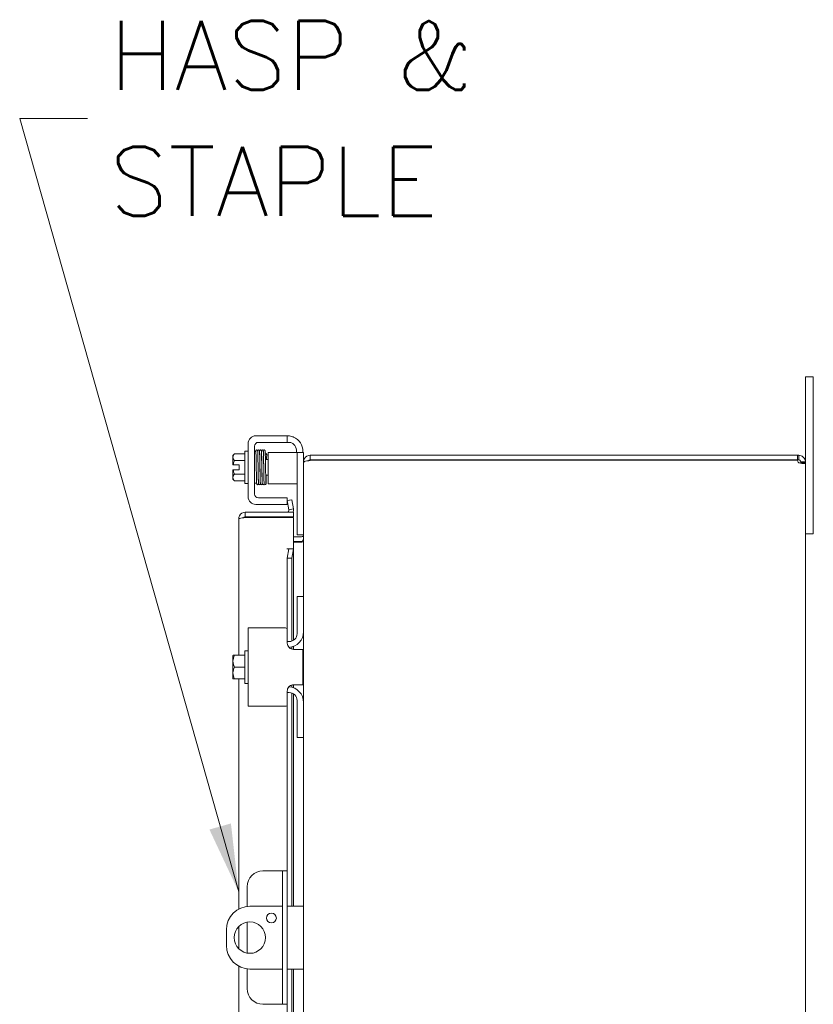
# Model space of a CAD drawing. Header units: inches. Extents: x 10 to 175, y 11 to 111.
# Tile 14 of 15: x 92 to 105, y 65 to 81. Entities that reach past the tile are written whole.
import ezdxf

# ---------------------------------------------------------------- set-up
doc = ezdxf.new("R2010")
doc.units = ezdxf.units.IN
doc.header["$LTSCALE"] = 11
doc.header["$MEASUREMENT"] = 0
doc.layers.add('Symbol (ANSI)', color=7, linetype='Continuous', lineweight=5)
doc.layers.add('Visible (ANSI)', color=7, linetype='Continuous', lineweight=5)
doc.styles.add('ROMANS', font='romans.shx')
doc.dimstyles.new('Default (ANSI)$7', dxfattribs={"dimscale": 11, "dimtxt": 0.1, "dimasz": 0.098425, "dimexe": 0.125, "dimexo": 0.0625, "dimgap": 0.031496, "dimtad": 0, "dimtih": 1, "dimtoh": 1, "dimrnd": 1e-08, "dimzin": 0, "dimdsep": 46, "dimtxsty": 'ROMANS', "dimcen": 0.09, "dimdle": 0.393701, "dimclrd": 256, "dimclre": 256, "dimclrt": 256, "dimadec": 0, "dimazin": 0, "dimtfac": 1, "dimtofl": 0, "dimtmove": 0, "dimatfit": 3, "dimfxl": 0, "dimtolj": 1, "dimtzin": 0, "dimlwd": -1, "dimlwe": -1, "dimarcsym": 0})

msp = doc.modelspace()

# ---------------------------------------------------------------- linework, layer by layer
at = {"layer": 'Visible (ANSI)'}
for p, q in [((104.9876, 74.9188), (104.9876, 75.1688)), ((105.1126, 75.1688), (104.9876, 75.1688)), ((105.1126, 75.1688), (105.1126, 74.9188)), ((104.9876, 74.9188), (104.9876, 73.8136)), ((105.1126, 72.9188), (105.1126, 74.9188)), ((96.1032, 73.2606), (96.1032, 74.1046)), ((96.2282, 74.2296), (96.6982, 74.2296)), ((96.2697, 74.1256), (96.6982, 74.1256)), ((96.6982, 74.2296), (96.7282, 74.2296)), ((96.7282, 74.1256), (96.6982, 74.1256)), ((96.7282, 74.1256), (96.7282, 74.2296)), ((96.7282, 74.1256), (96.7492, 74.1256)), ((96.0532, 73.9441), (95.8863, 73.9441)), ((96.0532, 73.4676), (96.0532, 73.9876)), ((96.0532, 73.9876), (96.1032, 73.9876)), ((96.2072, 73.3021), (96.2072, 74.0631)), ((96.2072, 73.9776), (96.2283, 73.9776)), ((96.4246, 73.9621), (96.4246, 73.4621)), ((96.4246, 73.9621), (96.4871, 73.9621)), ((96.7586, 73.9621), (96.4871, 73.9621)), ((96.8836, 73.9621), (96.7586, 73.9621)), ((96.8742, 73.9621), (96.8742, 74.0006)), ((96.8836, 73.9321), (96.8836, 73.9621)), ((96.9876, 73.9621), (96.8836, 73.9621)), ((96.8836, 73.9321), (96.8836, 72.6791)), ((96.9782, 73.9796), (96.9782, 73.9621)), ((96.9876, 73.9621), (96.9876, 73.9321)), ((96.9876, 73.9321), (96.9876, 73.8136)), ((97.0929, 73.9188), (97.0929, 73.8448)), ((104.8602, 73.9188), (97.0929, 73.9188)), ((104.8602, 73.9188), (104.8824, 73.9188)), ((104.8602, 73.8448), (104.8602, 73.9188)), ((104.8824, 73.8685), (104.8824, 73.9188)), ((95.8632, 73.9151), (95.8632, 73.8899)), ((95.8632, 73.8899), (95.8632, 73.7651)), ((95.8659, 73.7651), (95.8632, 73.7651)), ((95.8659, 73.7651), (95.9642, 73.7651)), ((96.0532, 73.8358), (95.8863, 73.8358)), ((95.9642, 73.7651), (95.9642, 73.6901)), ((96.2609, 73.8526), (96.2609, 73.8526)), ((96.2899, 73.8526), (96.291, 73.8526)), ((96.32, 73.8526), (96.3216, 73.8526)), ((96.3506, 73.8526), (96.3509, 73.8526)), ((96.3799, 73.8526), (96.4246, 73.8526)), ((96.9876, 73.8136), (96.9876, 73.8025)), ((96.9944, 73.8136), (96.9876, 73.8136)), ((96.9876, 71.6688), (96.9876, 73.8025)), ((104.8602, 73.8448), (97.0929, 73.8448)), ((97.0929, 73.8398), (97.0929, 73.8338)), ((97.0929, 73.8398), (104.8576, 73.8398)), ((104.8824, 73.8448), (104.8602, 73.8448)), ((104.8824, 73.8448), (104.8824, 73.8685)), ((104.9373, 73.8136), (104.9136, 73.8136)), ((104.9136, 73.8016), (104.9136, 73.8136)), ((104.9373, 73.8016), (104.9136, 73.8016)), ((104.9876, 73.8136), (104.9373, 73.8136)), ((104.9876, 73.8016), (104.9373, 73.8016)), ((104.9876, 73.8136), (104.9876, 73.8016)), ((104.9876, 73.8016), (104.9876, 50.0361)), ((95.8632, 73.6901), (95.8659, 73.6901)), ((95.8632, 73.6901), (95.8632, 73.5652)), ((95.9642, 73.6901), (95.8659, 73.6901)), ((96.0532, 73.6193), (95.8863, 73.6193)), ((96.2655, 73.6026), (96.2655, 73.6026)), ((96.2945, 73.6026), (96.2958, 73.6026)), ((96.3248, 73.6026), (96.3263, 73.6026)), ((96.3553, 73.6026), (96.3555, 73.6026)), ((96.3845, 73.6026), (96.4246, 73.6026)), ((95.8632, 73.5652), (95.8632, 73.5401)), ((96.0532, 73.5111), (95.8863, 73.5111)), ((96.0532, 73.4676), (96.1032, 73.4676)), ((96.2072, 73.4776), (96.2372, 73.4776)), ((96.2372, 73.5652), (96.2372, 73.4776)), ((96.4871, 73.4621), (96.4246, 73.4621)), ((96.7586, 73.4621), (96.4871, 73.4621)), ((96.7586, 73.4621), (96.8836, 73.4621)), ((96.6982, 73.1356), (96.2282, 73.1356)), ((96.6982, 73.2396), (96.2697, 73.2396)), ((96.6982, 73.2396), (96.7282, 73.2396)), ((96.7282, 73.1356), (96.6982, 73.1356)), ((96.7282, 73.1356), (96.7282, 73.2396)), ((96.8011, 73.2114), (96.7282, 73.1985)), ((96.7282, 73.1985), (96.7543, 73.0508)), ((96.8272, 73.0636), (96.8011, 73.2114)), ((96.829, 73.0126), (96.0593, 73.0126)), ((96.0593, 72.9386), (96.0593, 73.0126)), ((96.7543, 73.0508), (96.8272, 73.0636)), ((96.7543, 73.0508), (96.7546, 73.0492)), ((96.8274, 73.0621), (96.8272, 73.0636)), ((96.829, 72.9386), (96.829, 73.0126)), ((95.954, 70.7313), (95.954, 72.9073)), ((96.0593, 72.9386), (96.829, 72.9386)), ((96.0593, 72.9275), (96.829, 72.9275)), ((96.829, 72.9275), (96.829, 72.4277)), ((105.1126, 72.9188), (105.1126, 72.6688)), ((96.8836, 72.6491), (96.8836, 72.6791)), ((104.9876, 72.6688), (105.1126, 72.6688)), ((96.9564, 72.6178), (96.829, 72.6178)), ((96.829, 72.5438), (96.9564, 72.5438)), ((96.9564, 72.5328), (96.829, 72.5328)), ((96.8836, 72.6491), (96.9876, 72.6491)), ((96.7236, 72.4277), (96.829, 72.4277)), ((96.7236, 72.4275), (96.7236, 72.4277)), ((96.7238, 72.4275), (96.7236, 72.4275)), ((96.7543, 72.4275), (96.7238, 72.4275)), ((96.7543, 72.4275), (96.7282, 72.2775)), ((96.8272, 72.4275), (96.7543, 72.4275)), ((96.8011, 72.2775), (96.8272, 72.4275)), ((96.8272, 72.4275), (96.8274, 72.4275)), ((96.829, 72.4275), (96.8274, 72.4275)), ((96.829, 72.4275), (96.829, 70.972)), ((96.7282, 72.2775), (96.8011, 72.2775)), ((96.7282, 71.1388), (96.7282, 72.2775)), ((96.8011, 70.9578), (96.8011, 72.2775)), ((96.9876, 71.6688), (96.8836, 71.6688)), ((96.8836, 71.6388), (96.8836, 71.6688)), ((96.8836, 71.0753), (96.8836, 71.6388)), ((96.9876, 71.6688), (96.9876, 71.6388)), ((96.9876, 71.6388), (96.9876, 71.1063)), ((96.1032, 71.1688), (96.2282, 71.1688)), ((96.1032, 71.1688), (96.1032, 69.9188)), ((96.6982, 71.1688), (96.2282, 71.1688)), ((96.7282, 71.1388), (96.7282, 70.9253)), ((96.9876, 69.9813), (96.9876, 71.1063)), ((96.7586, 70.9503), (96.7282, 70.9503)), ((96.0532, 70.2838), (96.0532, 70.8038)), ((96.0532, 70.8038), (96.1032, 70.8038)), ((96.8011, 70.8291), (96.8011, 70.8645)), ((96.8282, 70.8253), (96.9782, 70.8253)), ((96.829, 70.8736), (96.829, 70.8253)), ((96.9782, 70.2623), (96.9782, 70.8253)), ((95.8632, 70.7275), (95.8632, 70.6376)), ((95.8632, 70.6376), (95.8632, 70.4501)), ((95.8863, 70.7313), (95.8659, 70.7313)), ((96.0532, 70.7313), (95.8863, 70.7313)), ((96.0532, 70.5438), (95.8863, 70.5438)), ((95.8632, 70.4501), (95.8632, 70.3601)), ((95.8659, 70.3563), (95.8863, 70.3563)), ((96.0532, 70.3563), (95.8863, 70.3563)), ((95.954, 66.6862), (95.954, 70.3563)), ((96.0532, 70.2838), (96.1032, 70.2838)), ((96.7282, 70.1623), (96.7282, 69.9488)), ((96.8011, 70.2231), (96.8011, 70.2586)), ((96.9782, 70.2623), (96.8282, 70.2623)), ((96.829, 70.2623), (96.829, 70.214)), ((96.7586, 70.1373), (96.7282, 70.1373)), ((96.8011, 66.7313), (96.8011, 70.1299)), ((96.829, 70.1156), (96.829, 66.7313)), ((96.8836, 69.4488), (96.8836, 70.0123)), ((96.2282, 69.9188), (96.1032, 69.9188)), ((96.2282, 69.9188), (96.6982, 69.9188)), ((96.7282, 67.2938), (96.7282, 69.9488)), ((96.9876, 69.9813), (96.9876, 69.4488)), ((96.8836, 69.4188), (96.8836, 69.4488)), ((96.8836, 69.4188), (96.9876, 69.4188)), ((96.9876, 69.4488), (96.9876, 69.4188)), ((96.9876, 63.0438), (96.9876, 69.4188)), ((96.5917, 67.2938), (96.3407, 67.2938)), ((96.6542, 67.2938), (96.5917, 67.2938)), ((96.7282, 67.2938), (96.6542, 67.2938)), ((96.6542, 67.0438), (96.6542, 67.2938)), ((96.7282, 67.2938), (96.7282, 67.0438)), ((96.0907, 67.0438), (96.0907, 66.729)), ((96.6542, 67.0438), (96.6542, 65.4188)), ((96.7282, 67.0438), (96.7282, 65.4188)), ((96.6542, 66.7313), (96.1323, 66.7313)), ((96.8626, 66.7313), (96.7282, 66.7313)), ((96.8626, 66.7313), (96.9876, 66.7313)), ((95.954, 66.0561), (95.954, 66.4065)), ((96.0907, 66.4778), (96.0907, 65.9848)), ((95.7573, 66.3563), (95.7573, 66.1063)), ((95.954, 62.1063), (95.954, 65.7764)), ((96.0907, 65.7336), (96.0907, 65.4188)), ((96.1323, 65.7313), (96.6542, 65.7313)), ((96.7282, 65.7313), (96.8626, 65.7313)), ((96.8011, 62.3328), (96.8011, 65.7313)), ((96.829, 65.7313), (96.829, 62.347)), ((96.9876, 65.7313), (96.8626, 65.7313)), ((96.6542, 65.1688), (96.6542, 65.4188)), ((96.7282, 65.4188), (96.7282, 65.1688)), ((96.3407, 65.1688), (96.5917, 65.1688)), ((96.5917, 65.1688), (96.6542, 65.1688)), ((96.6542, 65.1688), (96.7282, 65.1688)), ((96.7282, 62.5138), (96.7282, 65.1688))]:
    msp.add_line(p, q, dxfattribs=at)
for centre, radius in [((96.4761, 66.5433), 0.0781), ((96.1323, 66.2313), 0.25)]:
    msp.add_circle(centre, radius, dxfattribs=at)
for centre, radius, start, end in [((96.2282, 74.1046), 0.125, 90, 180), ((96.2697, 74.0631), 0.0625, 90, 180), ((96.7282, 73.9796), 0.25, 0, 66.42182), ((96.7492, 74.0006), 0.125, 0, 50.80217), ((96.1284, 73.7276), 0.3248, 138.18969, 144.73561), ((96.1284, 73.7276), 0.2652, 155.90516, 171.8699), ((97.0929, 73.8136), 0.0312, 90, 141.76634), ((104.9255, 73.8567), 0.07, 193.96406, 231.9526), ((96.1284, 73.7276), 0.2652, 188.1301, 204.09484), ((96.1284, 73.7276), 0.3248, 215.26439, 221.81031), ((96.2697, 73.3021), 0.0625, 180, 270), ((96.2282, 73.2606), 0.125, 180, 270), ((96.7238, 73.0438), 0.0313, 270, 10), ((96.7238, 73.0438), 0.1052, 342.72777, 10), ((96.9564, 72.6491), 0.1053, 270, 277.93093), ((96.6982, 71.1388), 0.03, 0, 90), ((96.7376, 71.1063), 0.25, 274.04353, 0), ((96.7586, 71.0753), 0.125, 270, 0), ((96.1284, 70.5438), 0.3226, 144.46232, 145.285), ((96.1284, 70.5438), 0.3226, 214.715, 215.53768), ((96.7376, 69.9813), 0.25, 0, 85.95647), ((96.7586, 70.0123), 0.125, 0, 90), ((96.6982, 69.9488), 0.03, 270, 0), ((96.3407, 67.0438), 0.25, 90, 180), ((96.1323, 66.3563), 0.375, 90, 180), ((96.1323, 66.1063), 0.375, 180, 270), ((96.3407, 65.4188), 0.25, 180, 270)]:
    msp.add_arc(centre, radius, start, end, dxfattribs=at)
for centre, major_axis, ratio, start_param, end_param in [((96.1284, 73.8899), (-0.2652, 0), 0.5, 5.862651, 6.2831853), ((96.3865, 73.939), (0.0145, -0.0005), 0.8068823, 4.1201773, 8.5452773), ((96.1284, 73.8899), (-0.2652, 0), 0.5, 0, 0.4205343), ((96.3354, 73.8823), (0.0145, 0.0003), 0.5904176, 6.2828055, 6.2829954), ((96.1284, 73.5652), (-0.2652, 0), 0.5, 5.862651, 6.2831853), ((96.1284, 73.5652), (-0.2652, 0), 0.5, 0, 0.4205343), ((96.2821, 73.5161), (-0.0145, -0.0005), 0.8068823, 6.2821225, 6.2824768), ((96.3429, 73.5161), (0.0145, 0.0005), 0.8068823, 6.2821196, 6.2824748), ((96.1284, 70.6376), (-0.2652, 0), 0.8660254, 5.862651, 6.2831853), ((96.1284, 70.6376), (-0.2652, 0), 0.8660254, 0, 0.4205343), ((96.1284, 70.4501), (-0.2652, 0), 0.8660254, 5.862651, 6.2831853), ((96.1284, 70.4501), (-0.2652, 0), 0.8660254, 0, 0.4205343)]:
    msp.add_ellipse(centre, major_axis=major_axis, ratio=ratio, start_param=start_param, end_param=end_param, dxfattribs=at)
for points, knots in [([(96.7282, 74.2296), (96.7282, 74.2296), (96.7303, 74.2296), (96.7385, 74.2294), (96.7448, 74.2291), (96.7595, 74.2277), (96.7689, 74.2265), (96.7898, 74.2221), (96.8012, 74.2189), (96.8172, 74.2133), (96.8227, 74.2111), (96.8282, 74.2087)], [0, 0, 0, 0, 0.08554874, 0.08554874, 0.17109748, 0.17109748, 0.25808228, 0.25808228, 0.34506708, 0.34506708, 0.38848776, 0.38848776, 0.38848776, 0.38848776]), ([(96.8282, 74.0974), (96.8219, 74.1026), (96.8146, 74.1075), (96.7989, 74.1157), (96.7904, 74.1189), (96.7736, 74.1235), (96.7634, 74.125), (96.7537, 74.1255), (96.7514, 74.1256), (96.7492, 74.1256)], [0.9457905, 0.9457905, 0.9457905, 0.9457905, 1.00719916, 1.00719916, 1.07392822, 1.07392822, 1.15492415, 1.15492415, 1.18108829, 1.18108829, 1.18108829, 1.18108829]), ([(96.2255, 73.9776), (96.2255, 73.9779), (96.2255, 73.9781), (96.2258, 73.9827), (96.226, 73.9859), (96.2264, 73.9894), (96.2265, 73.9901), (96.2268, 73.9916), (96.227, 73.9923), (96.2275, 73.994), (96.2277, 73.9948), (96.2286, 73.9966), (96.2291, 73.9973), (96.2302, 73.9989), (96.2311, 73.9999), (96.2331, 74.0015), (96.2342, 74.0022), (96.2368, 74.0034), (96.2384, 74.0038), (96.2415, 74.0042), (96.2432, 74.004), (96.2463, 74.0033), (96.2478, 74.0027), (96.2504, 74.0011), (96.2516, 74), (96.2533, 73.9981), (96.2539, 73.9972), (96.2547, 73.9956), (96.255, 73.995), (96.2555, 73.9937), (96.2556, 73.9931), (96.256, 73.9917), (96.2561, 73.991), (96.2566, 73.9881), (96.2568, 73.9859), (96.2577, 73.9738), (96.2583, 73.9577), (96.2594, 73.9186), (96.2599, 73.8971), (96.2609, 73.85), (96.2614, 73.824), (96.2624, 73.7701), (96.2629, 73.7417), (96.2639, 73.6861), (96.2644, 73.6582), (96.2654, 73.6063), (96.2659, 73.5818), (96.2668, 73.5391), (96.2673, 73.5204), (96.2683, 73.4912), (96.2688, 73.4802), (96.2695, 73.4714), (96.2697, 73.4694), (96.2697, 73.4694)], [0.2107897, 0.2107897, 0.2107897, 0.2107897, 0.2177744, 0.2177744, 0.3230671, 0.3230671, 0.3569534, 0.3569534, 0.3823905, 0.3823905, 0.3998964, 0.3998964, 0.4091937, 0.4091937, 0.4203747, 0.4203747, 0.4314048, 0.4314048, 0.443831, 0.443831, 0.4566951, 0.4566951, 0.469587, 0.469587, 0.4823135, 0.4823135, 0.4939122, 0.4939122, 0.504749, 0.504749, 0.5192081, 0.5192081, 0.5488478, 0.5488478, 0.63767, 0.63767, 0.9091634, 0.9091634, 1.1274976, 1.1274976, 1.3404332, 1.3404332, 1.5528686, 1.5528686, 1.7650454, 1.7650454, 1.9770147, 1.9770147, 2.1886648, 2.1886648, 2.3994211, 2.3994211, 2.4925948, 2.4925948, 2.4925948, 2.4925948]), ([(96.2705, 73.4636), (96.2705, 73.4634), (96.2704, 73.4633), (96.2702, 73.4623), (96.27, 73.4614), (96.2691, 73.4594), (96.2689, 73.459), (96.2681, 73.4575), (96.2673, 73.4564), (96.2655, 73.4546), (96.2645, 73.4538), (96.2622, 73.4524), (96.2608, 73.4518), (96.2578, 73.4511), (96.2561, 73.451), (96.2529, 73.4513), (96.2513, 73.4517), (96.2485, 73.453), (96.2471, 73.4539), (96.245, 73.4558), (96.2442, 73.4569), (96.2431, 73.4586), (96.2427, 73.4594), (96.2421, 73.4607), (96.2419, 73.4612), (96.2415, 73.4626), (96.2414, 73.4632), (96.241, 73.4653), (96.2408, 73.4665), (96.2402, 73.4727), (96.2398, 73.4797), (96.2389, 73.5029), (96.2383, 73.5216), (96.2372, 73.5642), (96.2367, 73.5878), (96.2358, 73.6381), (96.2353, 73.6655), (96.2343, 73.7208), (96.2338, 73.7494), (96.2328, 73.8041), (96.2323, 73.8309), (96.2313, 73.8794), (96.2308, 73.9018), (96.2298, 73.9392), (96.2293, 73.9548), (96.2286, 73.9715), (96.2284, 73.976), (96.2279, 73.9827), (96.2277, 73.9851), (96.2276, 73.9857), (96.2276, 73.9857), (96.2276, 73.9857)], [1.6090096, 1.6090096, 1.6090096, 1.6090096, 1.6145667, 1.6145667, 1.6408348, 1.6408348, 1.6479574, 1.6479574, 1.6607394, 1.6607394, 1.6714023, 1.6714023, 1.6833543, 1.6833543, 1.6961295, 1.6961295, 1.7090248, 1.7090248, 1.7218712, 1.7218712, 1.7340958, 1.7340958, 1.744858, 1.744858, 1.7569692, 1.7569692, 1.7778624, 1.7778624, 1.8357507, 1.8357507, 2.0104798, 2.0104798, 2.2499056, 2.2499056, 2.4635498, 2.4635498, 2.6762498, 2.6762498, 2.8885566, 2.8885566, 3.1006475, 3.1006475, 3.3125073, 3.3125073, 3.5239061, 3.5239061, 3.6275745, 3.6275745, 3.7284198, 3.7284198, 3.7383573, 3.7383573, 3.7383573, 3.7383573]), ([(96.2559, 73.992), (96.256, 73.9924), (96.2561, 73.9928), (96.2565, 73.994), (96.2567, 73.9948), (96.2576, 73.9966), (96.2581, 73.9973), (96.2592, 73.9989), (96.2601, 73.9999), (96.2621, 74.0015), (96.2632, 74.0022), (96.2658, 74.0034), (96.2674, 74.0038), (96.2705, 74.0042), (96.2722, 74.004), (96.2753, 74.0033), (96.2768, 74.0027), (96.2794, 74.0011), (96.2806, 74), (96.2823, 73.9981), (96.2829, 73.9972), (96.2837, 73.9956), (96.284, 73.995), (96.2845, 73.9937), (96.2846, 73.9931), (96.285, 73.9917), (96.2851, 73.991), (96.2856, 73.9881), (96.2858, 73.9859), (96.2867, 73.9738), (96.2873, 73.9578), (96.2884, 73.9209), (96.2888, 73.9027), (96.2892, 73.8826)], [0.36922389, 0.36922389, 0.36922389, 0.36922389, 0.38238765, 0.38238765, 0.39989877, 0.39989877, 0.4091959, 0.4091959, 0.42037538, 0.42037538, 0.43140479, 0.43140479, 0.44383049, 0.44383049, 0.45669419, 0.45669419, 0.46958574, 0.46958574, 0.48231192, 0.48231192, 0.49391048, 0.49391048, 0.50474732, 0.50474732, 0.51920249, 0.51920249, 0.54883119, 0.54883119, 0.63762051, 0.63762051, 0.90900879, 0.90900879, 1.0989321, 1.0989321, 1.0989321, 1.0989321]), ([(96.2853, 73.9899), (96.2854, 73.9908), (96.2856, 73.9917), (96.2863, 73.994), (96.2865, 73.9948), (96.2875, 73.9966), (96.2878, 73.9971), (96.2887, 73.9985), (96.2895, 73.9996), (96.2921, 74.0017), (96.2936, 74.0027), (96.2972, 74.0038), (96.299, 74.0041), (96.3024, 74.004), (96.304, 74.0036), (96.3069, 74.0026), (96.3081, 74.0018), (96.3102, 74.0002), (96.311, 73.9994), (96.3123, 73.9978), (96.3127, 73.9971), (96.3135, 73.9956), (96.3138, 73.995), (96.3144, 73.9935), (96.3146, 73.9928), (96.3152, 73.99), (96.3154, 73.9885), (96.3158, 73.9844), (96.316, 73.9818), (96.3165, 73.974), (96.3167, 73.9682), (96.3173, 73.9547), (96.3176, 73.9471), (96.3181, 73.9302), (96.3184, 73.9208), (96.3189, 73.9006), (96.3191, 73.8898), (96.3197, 73.8668), (96.3199, 73.8547), (96.3205, 73.8295), (96.3207, 73.8164), (96.3212, 73.7896), (96.3215, 73.7758), (96.322, 73.7481), (96.3223, 73.7341), (96.3228, 73.7062), (96.3231, 73.6922), (96.3236, 73.6648), (96.3238, 73.6513), (96.3244, 73.6251), (96.3246, 73.6123), (96.3251, 73.588), (96.3254, 73.5763), (96.3259, 73.5545), (96.3262, 73.5443), (96.3267, 73.5255), (96.327, 73.5169), (96.3275, 73.5017), (96.3277, 73.4951), (96.3282, 73.4839), (96.3285, 73.4794), (96.329, 73.4728), (96.3292, 73.4705), (96.3293, 73.4696), (96.3293, 73.4695), (96.3293, 73.4695)], [0.5113052, 0.5113052, 0.5113052, 0.5113052, 0.5700981, 0.5700981, 0.5966667, 0.5966667, 0.6045833, 0.6045833, 0.6165857, 0.6165857, 0.6255482, 0.6255482, 0.6324339, 0.6324339, 0.6387385, 0.6387385, 0.6457928, 0.6457928, 0.6545131, 0.6545131, 0.6652279, 0.6652279, 0.6801499, 0.6801499, 0.7088815, 0.7088815, 0.8175346, 0.8175346, 0.9331621, 0.9331621, 1.1059966, 1.1059966, 1.2691475, 1.2691475, 1.4304395, 1.4304395, 1.5910947, 1.5910947, 1.7514681, 1.7514681, 1.9116935, 1.9116935, 2.071829, 2.071829, 2.231901, 2.231901, 2.3919191, 2.3919191, 2.5518813, 2.5518813, 2.7117729, 2.7117729, 2.8715591, 2.8715591, 3.0311633, 3.0311633, 3.1904061, 3.1904061, 3.3487974, 3.3487974, 3.5046365, 3.5046365, 3.6493818, 3.6493818, 3.6739676, 3.6739676, 3.6739676, 3.6739676]), ([(96.2865, 73.9856), (96.2864, 73.9856), (96.2865, 73.9852), (96.2867, 73.9835), (96.2869, 73.9817), (96.2873, 73.9763), (96.2875, 73.9722), (96.288, 73.962), (96.2882, 73.9557), (96.2887, 73.9412), (96.289, 73.9329), (96.2895, 73.9146), (96.2898, 73.9046), (96.2903, 73.8831), (96.2906, 73.8717), (96.2911, 73.8477), (96.2913, 73.8351), (96.2919, 73.809), (96.2921, 73.7956), (96.2926, 73.7683), (96.2929, 73.7544), (96.2934, 73.7265), (96.2937, 73.7125), (96.2942, 73.6847), (96.2945, 73.6709), (96.295, 73.644), (96.2952, 73.6308), (96.2958, 73.6054), (96.296, 73.5931), (96.2966, 73.5698), (96.2968, 73.5588), (96.2973, 73.5382), (96.2976, 73.5287), (96.2981, 73.5114), (96.2984, 73.5037), (96.2989, 73.49), (96.2992, 73.4842), (96.2997, 73.4744), (96.3, 73.4706), (96.3005, 73.4664), (96.3006, 73.4653), (96.301, 73.4635), (96.3011, 73.4628), (96.3016, 73.4611), (96.3019, 73.4603), (96.3028, 73.4585), (96.3031, 73.458), (96.3041, 73.4566), (96.3049, 73.4555), (96.3075, 73.4535), (96.309, 73.4525), (96.3125, 73.4513), (96.3143, 73.451), (96.3178, 73.4511), (96.3194, 73.4515), (96.3222, 73.4526), (96.3234, 73.4533), (96.3255, 73.4549), (96.3263, 73.4557), (96.3276, 73.4573), (96.3281, 73.458), (96.3289, 73.4595), (96.3291, 73.4601), (96.3297, 73.4617), (96.3299, 73.4623), (96.3304, 73.4645), (96.3306, 73.4656), (96.3307, 73.4669)], [0.731032, 0.731032, 0.731032, 0.731032, 0.7899647, 0.7899647, 0.8961855, 0.8961855, 1.0402729, 1.0402729, 1.1956176, 1.1956176, 1.3538381, 1.3538381, 1.5130119, 1.5130119, 1.6725833, 1.6725833, 1.8323515, 1.8323515, 1.992232, 1.992232, 2.1521861, 2.1521861, 2.3121973, 2.3121973, 2.472262, 2.472262, 2.6323881, 2.6323881, 2.7925993, 2.7925993, 2.9529477, 2.9529477, 3.113552, 3.113552, 3.2747172, 3.2747172, 3.4374257, 3.4374257, 3.6065378, 3.6065378, 3.6755592, 3.6755592, 3.7122277, 3.7122277, 3.7381431, 3.7381431, 3.7460967, 3.7460967, 3.7581271, 3.7581271, 3.7671015, 3.7671015, 3.7739944, 3.7739944, 3.7802982, 3.7802982, 3.7873459, 3.7873459, 3.7960567, 3.7960567, 3.8067591, 3.8067591, 3.821646, 3.821646, 3.8502483, 3.8502483, 3.9252201, 3.9252201, 3.9252201, 3.9252201]), ([(96.3156, 73.9865), (96.3156, 73.9873), (96.3157, 73.9881), (96.3159, 73.9896), (96.3161, 73.9905), (96.3164, 73.9921), (96.3165, 73.9928), (96.3171, 73.9945), (96.3174, 73.9952), (96.3182, 73.9967), (96.3185, 73.9973), (96.3197, 73.9989), (96.3205, 73.9998), (96.3225, 74.0015), (96.3237, 74.0022), (96.3263, 74.0034), (96.3278, 74.0038), (96.331, 74.0042), (96.3327, 74.004), (96.3358, 74.0033), (96.3373, 74.0027), (96.3399, 74.001), (96.3411, 74), (96.3427, 73.9981), (96.3433, 73.9972), (96.3442, 73.9956), (96.3445, 73.995), (96.345, 73.9937), (96.3451, 73.9931), (96.3455, 73.9916), (96.3457, 73.9908), (96.3461, 73.9877), (96.3464, 73.9852), (96.347, 73.9768), (96.3473, 73.9698), (96.3482, 73.9475), (96.3488, 73.9291), (96.3495, 73.8996), (96.3497, 73.8913), (96.3499, 73.8826)], [0.2965376, 0.2965376, 0.2965376, 0.2965376, 0.32576997, 0.32576997, 0.36045288, 0.36045288, 0.38650867, 0.38650867, 0.39957387, 0.39957387, 0.40811686, 0.40811686, 0.41973223, 0.41973223, 0.43089252, 0.43089252, 0.44340446, 0.44340446, 0.45637035, 0.45637035, 0.46936553, 0.46936553, 0.48218659, 0.48218659, 0.49389429, 0.49389429, 0.50495149, 0.50495149, 0.52018062, 0.52018062, 0.5519922, 0.5519922, 0.64735534, 0.64735534, 0.79105232, 0.79105232, 1.01722246, 1.01722246, 1.09919333, 1.09919333, 1.09919333, 1.09919333]), ([(96.3209, 73.882), (96.3204, 73.9047), (96.3199, 73.925), (96.3189, 73.9572), (96.3183, 73.9696), (96.3176, 73.9807), (96.3174, 73.9833), (96.3172, 73.9853), (96.3171, 73.9856), (96.3171, 73.9856)], [0.00000513, 0.00000513, 0.00000513, 0.00000513, 0.21523751, 0.21523751, 0.42608869, 0.42608869, 0.51814829, 0.51814829, 0.55588703, 0.55588703, 0.55588703, 0.55588703]), ([(96.3457, 73.9908), (96.3457, 73.9909), (96.3457, 73.9911), (96.3459, 73.9919), (96.346, 73.9926), (96.3466, 73.9943), (96.3468, 73.995), (96.3476, 73.9965), (96.348, 73.9972), (96.3491, 73.9987), (96.3499, 73.9997), (96.3518, 74.0014), (96.353, 74.0021), (96.3555, 74.0033), (96.3571, 74.0038), (96.3602, 74.0042), (96.3618, 74.0041), (96.365, 74.0034), (96.3665, 74.0028), (96.3692, 74.0012), (96.3703, 74.0002), (96.3721, 73.9983), (96.3728, 73.9973), (96.3736, 73.9957), (96.3739, 73.9951), (96.3744, 73.9938), (96.3746, 73.9933), (96.375, 73.9918), (96.3751, 73.9911), (96.3755, 73.9884), (96.3757, 73.9864), (96.3766, 73.9754), (96.3772, 73.9612), (96.3783, 73.925), (96.3788, 73.904), (96.3798, 73.8577), (96.3803, 73.8321), (96.3813, 73.7787), (96.3818, 73.7504), (96.3827, 73.6947), (96.3832, 73.6666), (96.3842, 73.6142), (96.3847, 73.5891), (96.3857, 73.5452), (96.3862, 73.5258), (96.3872, 73.495), (96.3877, 73.4832), (96.3883, 73.4733), (96.3885, 73.4711), (96.3887, 73.4696), (96.3887, 73.4694), (96.3887, 73.4694)], [0.3538046, 0.3538046, 0.3538046, 0.3538046, 0.3598143, 0.3598143, 0.3855468, 0.3855468, 0.3997447, 0.3997447, 0.4083995, 0.4083995, 0.4196869, 0.4196869, 0.4306275, 0.4306275, 0.4429904, 0.4429904, 0.4558454, 0.4558454, 0.4687388, 0.4687388, 0.4814939, 0.4814939, 0.4932049, 0.4932049, 0.504047, 0.504047, 0.5180434, 0.5180434, 0.5459996, 0.5459996, 0.6297522, 0.6297522, 0.8851362, 0.8851362, 1.1056294, 1.1056294, 1.3186356, 1.3186356, 1.5311093, 1.5311093, 1.7433077, 1.7433077, 1.9553004, 1.9553004, 2.1669964, 2.1669964, 2.3779095, 2.3779095, 2.4628579, 2.4628579, 2.4930434, 2.4930434, 2.4930434, 2.4930434]), ([(96.3944, 73.6026), (96.3941, 73.5898), (96.3939, 73.5776), (96.3931, 73.5442), (96.3926, 73.5247), (96.3916, 73.4936), (96.3911, 73.4817), (96.3903, 73.47), (96.3901, 73.4673), (96.3895, 73.4636), (96.3894, 73.4627), (96.3885, 73.4601), (96.3882, 73.4594), (96.3874, 73.4581), (96.3871, 73.4576), (96.386, 73.4561), (96.3852, 73.4552), (96.3832, 73.4536), (96.3821, 73.4529), (96.3794, 73.4517), (96.3779, 73.4513), (96.3747, 73.451), (96.3731, 73.4511), (96.37, 73.4518), (96.3685, 73.4525), (96.3659, 73.4541), (96.3647, 73.4551), (96.363, 73.4571), (96.3624, 73.458), (96.3616, 73.4596), (96.3613, 73.4602), (96.3609, 73.4614), (96.3607, 73.462), (96.3603, 73.4635), (96.3602, 73.4642), (96.3597, 73.4671), (96.3595, 73.4693), (96.3587, 73.4815), (96.358, 73.4976), (96.3569, 73.537), (96.3564, 73.5585), (96.3554, 73.6056), (96.3549, 73.6317), (96.3539, 73.6856), (96.3534, 73.714), (96.3524, 73.7696), (96.3519, 73.7975), (96.3509, 73.8493), (96.3504, 73.8738), (96.3495, 73.9165), (96.349, 73.9351), (96.348, 73.9642), (96.3475, 73.9752), (96.3469, 73.9833), (96.3467, 73.9849), (96.3466, 73.9857), (96.3466, 73.9857), (96.3466, 73.9857)], [0.9508934, 0.9508934, 0.9508934, 0.9508934, 1.0608735, 1.0608735, 1.2734032, 1.2734032, 1.4867305, 1.4867305, 1.5955527, 1.5955527, 1.6357694, 1.6357694, 1.6471281, 1.6471281, 1.6542081, 1.6542081, 1.6651935, 1.6651935, 1.6762616, 1.6762616, 1.6886966, 1.6886966, 1.7015624, 1.7015624, 1.714454, 1.714454, 1.7271747, 1.7271747, 1.7387524, 1.7387524, 1.7494875, 1.7494875, 1.7640054, 1.7640054, 1.7937507, 1.7937507, 1.8828917, 1.8828917, 2.1554017, 2.1554017, 2.3736068, 2.3736068, 2.5865384, 2.5865384, 2.7989714, 2.7989714, 3.0111469, 3.0111469, 3.2231147, 3.2231147, 3.4347616, 3.4347616, 3.6455071, 3.6455071, 3.7198131, 3.7198131, 3.7374185, 3.7374185, 3.7374185, 3.7374185]), ([(96.401, 73.9386), (96.4005, 73.922), (96.4, 73.9015), (96.3993, 73.8703), (96.3991, 73.8616), (96.399, 73.8526)], [0, 0, 0, 0, 0.21394207, 0.21394207, 0.29163986, 0.29163986, 0.29163986, 0.29163986]), ([(97.0929, 73.9188), (97.056, 73.9188), (97.0199, 73.8979), (97.0016, 73.8659), (96.9925, 73.85), (96.9876, 73.8318), (96.9876, 73.8136)], [0, 0, 0, 0, 1.0506506, 1.0506506, 1.0506506, 1.5707963, 1.5707963, 1.5707963, 1.5707963]), ([(104.8824, 73.9188), (104.9044, 73.9188), (104.9323, 73.9103), (104.953, 73.8916), (104.9738, 73.8728), (104.9854, 73.8452), (104.9873, 73.822), (104.9875, 73.8191), (104.9876, 73.8163), (104.9876, 73.8136)], [2.4775403, 2.4775403, 2.4775403, 2.4775403, 3.1026797, 3.1026797, 3.1026797, 3.7281676, 3.7281676, 3.7281676, 3.805645, 3.805645, 3.805645, 3.805645]), ([(96.2676, 73.5157), (96.2671, 73.5326), (96.2666, 73.5536), (96.2656, 73.5999), (96.2651, 73.6257), (96.2641, 73.6793), (96.2636, 73.7076), (96.2626, 73.7633), (96.2621, 73.7913), (96.2612, 73.837), (96.2608, 73.8559), (96.2604, 73.8732)], [0, 0, 0, 0, 0.2178667, 0.2178667, 0.4309271, 0.4309271, 0.6433924, 0.6433924, 0.8555867, 0.8555867, 1.0142641, 1.0142641, 1.0142641, 1.0142641]), ([(96.2892, 73.8826), (96.2898, 73.8597), (96.2903, 73.8337), (96.2913, 73.78), (96.2918, 73.7517), (96.2928, 73.696), (96.2933, 73.6679), (96.2943, 73.6153), (96.2948, 73.5902), (96.2957, 73.5487), (96.2962, 73.5311), (96.2966, 73.5166)], [0, 0, 0, 0, 0.2165189, 0.2165189, 0.4288843, 0.4288843, 0.6410935, 0.6410935, 0.8530897, 0.8530897, 1.0409668, 1.0409668, 1.0409668, 1.0409668]), ([(96.3284, 73.5157), (96.3279, 73.5326), (96.3273, 73.5536), (96.3263, 73.5999), (96.3258, 73.6258), (96.3248, 73.6793), (96.3243, 73.7076), (96.3233, 73.7633), (96.3228, 73.7914), (96.3218, 73.8404), (96.3214, 73.8623), (96.3209, 73.882)], [0, 0, 0, 0, 0.2178976, 0.2178976, 0.4309756, 0.4309756, 0.6434478, 0.6434478, 0.8556452, 0.8556452, 1.0413906, 1.0413906, 1.0413906, 1.0413906]), ([(96.3499, 73.8826), (96.3504, 73.8597), (96.351, 73.8337), (96.352, 73.78), (96.3525, 73.7517), (96.3535, 73.696), (96.354, 73.6679), (96.355, 73.6153), (96.3555, 73.5902), (96.3565, 73.5487), (96.3569, 73.5311), (96.3574, 73.5166)], [0, 0, 0, 0, 0.2165302, 0.2165302, 0.4289032, 0.4289032, 0.6411156, 0.6411156, 0.853112, 0.853112, 1.0409686, 1.0409686, 1.0409686, 1.0409686]), ([(96.9876, 73.8025), (96.9876, 73.8135), (97.0086, 73.8242), (97.0406, 73.8296), (97.0564, 73.8323), (97.0746, 73.8338), (97.0929, 73.8338)], [-1.5707963, -1.5707963, -1.5707963, -1.5707963, -0.5201457, -0.5201457, -0.5201457, 0, 0, 0, 0]), ([(104.9136, 73.8136), (104.9136, 73.8223), (104.9084, 73.834), (104.8993, 73.8399), (104.8938, 73.8434), (104.8876, 73.8448), (104.8824, 73.8448)], [2.4775403, 2.4775403, 2.4775403, 2.4775403, 3.311462, 3.311462, 3.311462, 3.805645, 3.805645, 3.805645, 3.805645]), ([(104.9876, 73.8016), (104.9876, 73.7926), (104.9792, 73.7873), (104.9604, 73.7868), (104.9417, 73.7862), (104.914, 73.7903), (104.8908, 73.7984), (104.8879, 73.7994), (104.8851, 73.8005), (104.8824, 73.8016)], [-2.2348487, -2.2348487, -2.2348487, -2.2348487, -1.6097093, -1.6097093, -1.6097093, -0.9842214, -0.9842214, -0.9842214, -0.9067439, -0.9067439, -0.9067439, -0.9067439]), ([(96.3003, 73.4678), (96.3003, 73.4673), (96.3002, 73.4668), (96.3, 73.4654), (96.2999, 73.4646), (96.2996, 73.4629), (96.2994, 73.4621), (96.2988, 73.4604), (96.2985, 73.4597), (96.2978, 73.4584), (96.2975, 73.4578), (96.2964, 73.4563), (96.2955, 73.4554), (96.2936, 73.4537), (96.2924, 73.453), (96.2898, 73.4518), (96.2883, 73.4513), (96.2851, 73.451), (96.2835, 73.4511), (96.2804, 73.4518), (96.2788, 73.4524), (96.2762, 73.454), (96.275, 73.455), (96.2733, 73.4569), (96.2727, 73.4579), (96.2718, 73.4595), (96.2716, 73.4601), (96.2711, 73.4614), (96.2709, 73.4619), (96.2705, 73.4634), (96.2704, 73.4642), (96.2699, 73.4671), (96.2697, 73.4694), (96.2688, 73.4811), (96.2682, 73.4959), (96.2676, 73.5157)], [0.51112984, 0.51112984, 0.51112984, 0.51112984, 0.53092259, 0.53092259, 0.56626582, 0.56626582, 0.59283333, 0.59283333, 0.60419777, 0.60419777, 0.61210323, 0.61210323, 0.62355206, 0.62355206, 0.63463616, 0.63463616, 0.64708929, 0.64708929, 0.6600166, 0.6600166, 0.67297748, 0.67297748, 0.68578034, 0.68578034, 0.69749952, 0.69749952, 0.70841641, 0.70841641, 0.72313736, 0.72313736, 0.75323074, 0.75323074, 0.84341613, 0.84341613, 1.09849507, 1.09849507, 1.09849507, 1.09849507]), ([(96.2966, 73.5166), (96.2971, 73.5), (96.2976, 73.487), (96.2984, 73.4748), (96.2986, 73.4719), (96.2988, 73.4698), (96.2989, 73.4695), (96.2989, 73.4695)], [0.00001792, 0.00001792, 0.00001792, 0.00001792, 0.21395042, 0.21395042, 0.31620475, 0.31620475, 0.35269584, 0.35269584, 0.35269584, 0.35269584]), ([(96.3604, 73.4633), (96.3604, 73.4632), (96.3603, 73.4631), (96.3601, 73.4622), (96.3599, 73.4612), (96.3587, 73.4586), (96.3581, 73.4576), (96.3565, 73.4556), (96.3556, 73.4547), (96.3535, 73.4531), (96.3522, 73.4525), (96.3495, 73.4514), (96.3479, 73.4511), (96.3447, 73.451), (96.343, 73.4512), (96.34, 73.4522), (96.3385, 73.4529), (96.3361, 73.4547), (96.3351, 73.4557), (96.3336, 73.4576), (96.3331, 73.4585), (96.3323, 73.46), (96.3321, 73.4606), (96.3317, 73.4618), (96.3315, 73.4624), (96.3311, 73.4641), (96.331, 73.4649), (96.3305, 73.4685), (96.3302, 73.4718), (96.3294, 73.4851), (96.3289, 73.4985), (96.3284, 73.5157)], [0.57107397, 0.57107397, 0.57107397, 0.57107397, 0.57440712, 0.57440712, 0.60206129, 0.60206129, 0.61509224, 0.61509224, 0.62628117, 0.62628117, 0.63764691, 0.63764691, 0.65027263, 0.65027263, 0.66318969, 0.66318969, 0.67610716, 0.67610716, 0.68873682, 0.68873682, 0.70002111, 0.70002111, 0.71115516, 0.71115516, 0.7277233, 0.7277233, 0.76528319, 0.76528319, 0.87802051, 0.87802051, 1.09908069, 1.09908069, 1.09908069, 1.09908069]), ([(96.0593, 73.0126), (96.0209, 73.0126), (95.9833, 72.9897), (95.9657, 72.9555), (95.9581, 72.9407), (95.954, 72.924), (95.954, 72.9073)], [0, 0, 0, 0, 1.0950581, 1.0950581, 1.0950581, 1.5707963, 1.5707963, 1.5707963, 1.5707963]), ([(95.954, 72.9073), (95.954, 72.912), (95.9768, 72.9167), (96.0108, 72.9214), (96.0178, 72.9223), (96.0253, 72.9233), (96.033, 72.9243)], [0, 0, 0, 0, 1.0917171, 1.0917171, 1.0917171, 1.3187561, 1.3187561, 1.3187561, 1.3187561]), ([(96.0333, 72.9241), (96.0385, 72.9319), (96.0471, 72.9376), (96.0566, 72.9384), (96.0575, 72.9385), (96.0584, 72.9386), (96.0593, 72.9386)], [0.57367433, 0.57367433, 0.57367433, 0.57367433, 1.48347479, 1.48347479, 1.48347479, 1.57079633, 1.57079633, 1.57079633, 1.57079633]), ([(96.9564, 72.6178), (96.9682, 72.6178), (96.9796, 72.6251), (96.9846, 72.6357), (96.9866, 72.6399), (96.9876, 72.6445), (96.9876, 72.6491)], [-3.1415927, -3.1415927, -3.1415927, -3.1415927, -2.0128023, -2.0128023, -2.0128023, -1.5707963, -1.5707963, -1.5707963, -1.5707963]), ([(96.9564, 72.5328), (96.9682, 72.5328), (96.9796, 72.5572), (96.9846, 72.593), (96.9866, 72.607), (96.9876, 72.6225), (96.9876, 72.638)], [-3.1415927, -3.1415927, -3.1415927, -3.1415927, -2.0128023, -2.0128023, -2.0128023, -1.5707963, -1.5707963, -1.5707963, -1.5707963]), ([(96.8282, 70.8253), (96.8163, 70.8253), (96.8031, 70.8276), (96.7783, 70.8377), (96.7667, 70.8454), (96.7487, 70.8635), (96.741, 70.8747), (96.7308, 70.8993), (96.7282, 70.9127), (96.7282, 70.9253)], [0.43536043, 0.43536043, 0.43536043, 0.43536043, 0.53454016, 0.53454016, 0.6337199, 0.6337199, 0.72950164, 0.72950164, 0.82528339, 0.82528339, 0.82528339, 0.82528339]), ([(96.7282, 70.1623), (96.7282, 70.1735), (96.7303, 70.1856), (96.7385, 70.2081), (96.7448, 70.2186), (96.7595, 70.2358), (96.7689, 70.2437), (96.7898, 70.2554), (96.8012, 70.2592), (96.8172, 70.2618), (96.8227, 70.2623), (96.8282, 70.2623)], [0, 0, 0, 0, 0.08554874, 0.08554874, 0.17109748, 0.17109748, 0.25808228, 0.25808228, 0.34506708, 0.34506708, 0.38848776, 0.38848776, 0.38848776, 0.38848776])]:
    msp.add_open_spline(points, degree=3, knots=knots, dxfattribs=at)
for points in [[(104.9123, 73.7923), (104.9132, 73.7947), (104.9136, 73.7978), (104.9136, 73.8016)], [(96.033, 72.9243), (96.0416, 72.9254), (96.0504, 72.9264), (96.0593, 72.9275)]]:
    msp.add_open_spline(points, degree=3, dxfattribs=at)

# ---------------------------------------------------------------- texts
at = {"layer": 'Symbol (ANSI)', "insert": (93.8926, 79.2897), "char_height": 1.1, "width": 6.893451, "attachment_point": 4, "line_spacing_factor": 1.093904, "style": 'ROMANS'}
msp.add_mtext('{\\fRomanS|b0|i0;\\H1.1000;HASP &\\PSTAPLE}', dxfattribs=at)

# ---------------------------------------------------------------- leaders
at = {"layer": 'Symbol (ANSI)', "annotation_type": 0, "has_hookline": 1, "hookline_direction": 0, "text_width": 6.4612}
msp.add_leader([(95.954, 66.961), (92.4635, 79.2897), (93.5462, 79.2897)], dimstyle='Default (ANSI)$7', override={"dimtad": 0}, dxfattribs=at)

doc.saveas('drawing.dxf')
